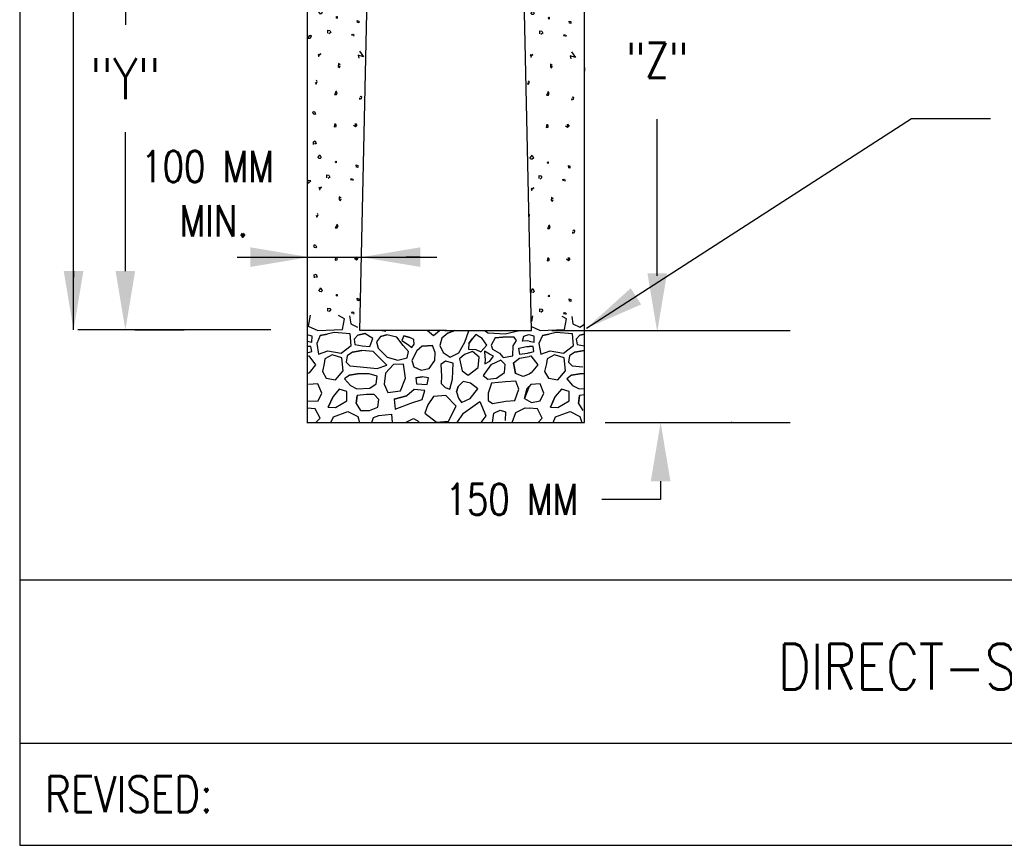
# Model space of a CAD drawing. Header units: inches. Extents: x -5.1 to 7.2, y -6.8 to 2.4.
# Tile 1 of 4: x 0.4 to 3.4, y -6.8 to -4.3. Entities that reach past the tile are written whole.
import ezdxf
from ezdxf.enums import TextEntityAlignment as Align

# ---------------------------------------------------------------- set-up
doc = ezdxf.new("R2010")
doc.units = ezdxf.units.IN
doc.header["$MEASUREMENT"] = 0
doc.layers.get('0').update_dxf_attribs({"color": 2, "linetype": 'CONTINUOUS'})
doc.layers.get('DEFPOINTS').update_dxf_attribs({"linetype": 'CONTINUOUS'})
doc.layers.add('E-DETL', color=2, linetype='CONTINUOUS')
doc.layers.add('E-DETL-TEXT', color=3, linetype='CONTINUOUS')
doc.styles.add('romans', font='ROMANS.SHX', dxfattribs={"width": 0.8})
doc.styles.get("Standard").update_dxf_attribs({"font": 'ROMANS.SHX', "width": 0.8, "height": 0.125})
doc.dimstyles.get("Standard").update_dxf_attribs({"dimtxt": 0.18, "dimasz": 0.18, "dimexe": 0.18, "dimexo": 0.0625, "dimgap": 0.09, "dimtad": 0, "dimtih": 1, "dimtoh": 1, "dimdec": 4, "dimzin": 0, "dimdsep": 46, "dimtxsty": 'Standard', "dimcen": 0.09, "dimadec": 0, "dimazin": 0, "dimtfac": 1, "dimtdec": 4, "dimtofl": 0, "dimtmove": 0, "dimatfit": 3, "dimfxl": 1, "dimtolj": 1, "dimtzin": 0, "dimarcsym": 0})

# ---------------------------------------------------------------- blocks, each defined once
blk = doc.blocks.new('*X8')
for p, q in [((2.502915, 4.15143), (2.500029, 4.153107)), ((2.500029, 4.153107), (2.502915, 4.149193)), ((2.500825, 4.149752), (2.50819, 4.154449)), ((2.502915, 4.149193), (2.50182, 4.145504)), ((2.50819, 4.154449), (2.502915, 4.15143)), ((2.562335, 4.125041), (2.561937, 4.116096)), ((2.561937, 4.116096), (2.566018, 4.113189)), ((2.567909, 4.120457), (2.562335, 4.125041)), ((2.566018, 4.113189), (2.567909, 4.118444)), ((2.666623, 4.114473), (2.665948, 4.103462)), ((2.491469, 4.068352), (2.493858, 4.062202)), ((2.493858, 4.062202), (2.49774, 4.069694)), ((2.49774, 4.069694), (2.495351, 4.074055)), ((2.555667, 4.039392), (2.550093, 4.029889)), ((2.558454, 4.035703), (2.554572, 4.04107)), ((2.550093, 4.029889), (2.556264, 4.030224)), ((2.556264, 4.030224), (2.558454, 4.035703)), ((2.62713, 4.019825), (2.626832, 4.015912)), ((2.626832, 4.015912), (2.633003, 4.017477)), ((2.630514, 4.024857), (2.628424, 4.022844)), ((2.633898, 4.022397), (2.630514, 4.024857)), ((2.633003, 4.017477), (2.633898, 4.022397)), ((2.486194, 3.978566), (2.483308, 3.974988)), ((2.489976, 3.975995), (2.488682, 3.978454)), ((2.483308, 3.974988), (2.485597, 3.971298)), ((2.485597, 3.971298), (2.490175, 3.970068)), ((2.493261, 3.972416), (2.489976, 3.975995)), ((2.490175, 3.970068), (2.493261, 3.972416)), ((2.550989, 3.941332), (2.549197, 3.931269)), ((2.549197, 3.931269), (2.555567, 3.932052)), ((2.555667, 3.93686), (2.552581, 3.939208)), ((2.555567, 3.932052), (2.555667, 3.93686)), ((2.614689, 3.931381), (2.608717, 3.935742)), ((2.615087, 3.932052), (2.614191, 3.940997)), ((2.614191, 3.940997), (2.619068, 3.935295)), ((2.619068, 3.935295), (2.614689, 3.931381)), ((2.485796, 3.885761), (2.49127, 3.888109)), ((2.49127, 3.888109), (2.494654, 3.879388)), ((2.486294, 3.877487), (2.485796, 3.885761)), ((2.494654, 3.879388), (2.48928, 3.879164)), ((2.499233, 3.83634), (2.505901, 3.846067)), ((2.506399, 3.834439), (2.501323, 3.834774)), ((2.505901, 3.846067), (2.509882, 3.83757)), ((2.509882, 3.83757), (2.506399, 3.834439)), ((2.553577, 3.822922), (2.554074, 3.8265)), ((2.554074, 3.8265), (2.555567, 3.8265)), ((2.555567, 3.8265), (2.555667, 3.820686)), ((2.555667, 3.820686), (2.55278, 3.822922)), ((2.617974, 3.808051), (2.616978, 3.814536)), ((2.616978, 3.814536), (2.621656, 3.812747)), ((2.621955, 3.806821), (2.618471, 3.808163)), ((2.621656, 3.812747), (2.621955, 3.806821)), ((2.5274, 3.775178), (2.527201, 3.78457)), ((2.527201, 3.78457), (2.532974, 3.783564)), ((2.536258, 3.77775), (2.530485, 3.773501)), ((2.532974, 3.783564), (2.536258, 3.77775)), ((2.600555, 3.771935), (2.603342, 3.772606)), ((2.602347, 3.767239), (2.600555, 3.771935)), ((2.603342, 3.772606), (2.607025, 3.770146)), ((2.607025, 3.770146), (2.605632, 3.766121)), ((2.505652, 3.743636), (2.502766, 3.745313)), ((2.502766, 3.745313), (2.505652, 3.7414)), ((2.503562, 3.741959), (2.510927, 3.746655)), ((2.505652, 3.7414), (2.504557, 3.73771)), ((2.510927, 3.746655), (2.505652, 3.743636)), ((2.565073, 3.717248), (2.564675, 3.708303)), ((2.564675, 3.708303), (2.568755, 3.705396)), ((2.570646, 3.712664), (2.565073, 3.717248)), ((2.568755, 3.705396), (2.570646, 3.710651)), ((2.494206, 3.660558), (2.496595, 3.654409)), ((2.496595, 3.654409), (2.500477, 3.6619)), ((2.500477, 3.6619), (2.498088, 3.666261)), ((2.558404, 3.631599), (2.55283, 3.622095)), ((2.55283, 3.622095), (2.559001, 3.62243)), ((2.561191, 3.627909), (2.557309, 3.633276)), ((2.559001, 3.62243), (2.561191, 3.627909)), ((2.633252, 3.617063), (2.631161, 3.615051)), ((2.636636, 3.614603), (2.633252, 3.617063)), ((2.629867, 3.612032), (2.629569, 3.608118)), ((2.629569, 3.608118), (2.63574, 3.609684)), ((2.63574, 3.609684), (2.636636, 3.614603)), ((2.488931, 3.570772), (2.486045, 3.567195)), ((2.486045, 3.567195), (2.488334, 3.563505)), ((2.488334, 3.563505), (2.492912, 3.562275)), ((2.492713, 3.568201), (2.491419, 3.570661)), ((2.495998, 3.564623), (2.492713, 3.568201)), ((2.492912, 3.562275), (2.495998, 3.564623)), ((2.553726, 3.533539), (2.551934, 3.523475)), ((2.558404, 3.529066), (2.555319, 3.531414)), ((2.558304, 3.524258), (2.558404, 3.529066)), ((2.617426, 3.523587), (2.611454, 3.527948)), ((2.617824, 3.524258), (2.616928, 3.533203)), ((2.616928, 3.533203), (2.621805, 3.527501)), ((2.621805, 3.527501), (2.617426, 3.523587)), ((2.551934, 3.523475), (2.558304, 3.524258)), ((2.488533, 3.477968), (2.494007, 3.480316)), ((2.489031, 3.469693), (2.488533, 3.477968)), ((2.497391, 3.471594), (2.492017, 3.471371)), ((2.494007, 3.480316), (2.497391, 3.471594)), ((2.50197, 3.428546), (2.508638, 3.438274)), ((2.508638, 3.438274), (2.512619, 3.429776)), ((2.509136, 3.426645), (2.50406, 3.426981)), ((2.512619, 3.429776), (2.509136, 3.426645)), ((2.558404, 3.412892), (2.555517, 3.415128)), ((2.556314, 3.415128), (2.556812, 3.418706)), ((2.556812, 3.418706), (2.558304, 3.418706)), ((2.558304, 3.418706), (2.558404, 3.412892)), ((2.620711, 3.400257), (2.619715, 3.406743)), ((2.619715, 3.406743), (2.624393, 3.404954)), ((2.624393, 3.404954), (2.624692, 3.399027)), ((2.530137, 3.367384), (2.529938, 3.376776)), ((2.529938, 3.376776), (2.535711, 3.37577)), ((2.535711, 3.37577), (2.538995, 3.369956)), ((2.624692, 3.399027), (2.621208, 3.400369)), ((2.538995, 3.369956), (2.533222, 3.365707)), ((2.603292, 3.364142), (2.60608, 3.364813)), ((2.605084, 3.359445), (2.603292, 3.364142)), ((2.60608, 3.364813), (2.609762, 3.362353)), ((2.609762, 3.362353), (2.608369, 3.358327)), ((2.502915, 3.301429), (2.500029, 3.303107)), ((2.500029, 3.303107), (2.502915, 3.299193)), ((2.500825, 3.299752), (2.50819, 3.304448)), ((2.502915, 3.299193), (2.50182, 3.295503)), ((2.50819, 3.304448), (2.502915, 3.301429)), ((2.638623, 3.295453), (2.622885, 3.300834)), ((2.622885, 3.300834), (2.624596, 3.290841)), ((2.62699, 3.313133), (2.638623, 3.295453)), ((2.562335, 3.275042), (2.561937, 3.266097)), ((2.561937, 3.266097), (2.566018, 3.263189)), ((2.567909, 3.270457), (2.562335, 3.275042)), ((2.566018, 3.263189), (2.567909, 3.268445)), ((2.666623, 3.264491), (2.665948, 3.253462)), ((2.49774, 3.219694), (2.495351, 3.224055)), ((2.491469, 3.218352), (2.493858, 3.212203)), ((2.493858, 3.212203), (2.49774, 3.219694)), ((2.555667, 3.189393), (2.550093, 3.179888)), ((2.550093, 3.179888), (2.556264, 3.180224)), ((2.558454, 3.185703), (2.554572, 3.19107)), ((2.556264, 3.180224), (2.558454, 3.185703)), ((2.62713, 3.169825), (2.626832, 3.165912)), ((2.626832, 3.165912), (2.633003, 3.167477)), ((2.630514, 3.174857), (2.628424, 3.172844)), ((2.633898, 3.172397), (2.630514, 3.174857)), ((2.633003, 3.167477), (2.633898, 3.172397)), ((2.550989, 3.091332), (2.549197, 3.081269)), ((2.549197, 3.081269), (2.555567, 3.082052)), ((2.555667, 3.08686), (2.552581, 3.089208)), ((2.555567, 3.082052), (2.555667, 3.08686)), ((2.614689, 3.081381), (2.608717, 3.085742)), ((2.615087, 3.082052), (2.614191, 3.090997)), ((2.614191, 3.090997), (2.619068, 3.085294)), ((2.619068, 3.085294), (2.614689, 3.081381)), ((2.499233, 2.98634), (2.505901, 2.996068)), ((2.506399, 2.984439), (2.501323, 2.984774)), ((2.505901, 2.996068), (2.509882, 2.98757)), ((2.509882, 2.98757), (2.506399, 2.984439)), ((2.555667, 2.970686), (2.55278, 2.972922)), ((2.553577, 2.972922), (2.554074, 2.9765)), ((2.554074, 2.9765), (2.555567, 2.9765)), ((2.555567, 2.9765), (2.555667, 2.970686)), ((2.617974, 2.958051), (2.616978, 2.964536)), ((2.616978, 2.964536), (2.621656, 2.962747)), ((2.621955, 2.956821), (2.618471, 2.958163)), ((2.621656, 2.962747), (2.621955, 2.956821)), ((2.5274, 2.925178), (2.527201, 2.93457)), ((2.527201, 2.93457), (2.532974, 2.933564)), ((2.536258, 2.92775), (2.530485, 2.923501)), ((2.532974, 2.933564), (2.536258, 2.92775)), ((2.600555, 2.921935), (2.603342, 2.922606)), ((2.603342, 2.922606), (2.607025, 2.920146)), ((2.505652, 2.893636), (2.502766, 2.895313)), ((2.502766, 2.895313), (2.505652, 2.8914)), ((2.503562, 2.891958), (2.510927, 2.896655)), ((2.510927, 2.896655), (2.505652, 2.893636)), ((2.602347, 2.917239), (2.600555, 2.921935)), ((2.607025, 2.920146), (2.605632, 2.916121)), ((2.505652, 2.8914), (2.504557, 2.88771)), ((2.565073, 2.867248), (2.564675, 2.858303)), ((2.570646, 2.862664), (2.565073, 2.867248)), ((2.564675, 2.858303), (2.568755, 2.855396)), ((2.568755, 2.855396), (2.570646, 2.860651)), ((2.496663, 2.804521), (2.498088, 2.816261)), ((2.558404, 2.781599), (2.55283, 2.772095)), ((2.55283, 2.772095), (2.559001, 2.77243)), ((2.561191, 2.777909), (2.557309, 2.783276)), ((2.559001, 2.77243), (2.561191, 2.777909)), ((2.629867, 2.762032), (2.629569, 2.758118)), ((2.629569, 2.758118), (2.63574, 2.759683)), ((2.633252, 2.767063), (2.631161, 2.765051)), ((2.636636, 2.764603), (2.633252, 2.767063)), ((2.63574, 2.759683), (2.636636, 2.764603)), ((2.553726, 2.683539), (2.551934, 2.673476)), ((2.617824, 2.674258), (2.616928, 2.683203)), ((2.616928, 2.683203), (2.621805, 2.677501)), ((2.551934, 2.673476), (2.558304, 2.674258)), ((2.558404, 2.679066), (2.555319, 2.681414)), ((2.558304, 2.674258), (2.558404, 2.679066)), ((2.617426, 2.673587), (2.611454, 2.677948)), ((2.621805, 2.677501), (2.617426, 2.673587)), ((2.50197, 2.578546), (2.508638, 2.588274)), ((2.509136, 2.576645), (2.50406, 2.576981)), ((2.508638, 2.588274), (2.512619, 2.579776)), ((2.512619, 2.579776), (2.509136, 2.576645)), ((2.558404, 2.562892), (2.555517, 2.565129)), ((2.556314, 2.565129), (2.556812, 2.568707)), ((2.556812, 2.568707), (2.558304, 2.568707)), ((2.558304, 2.568707), (2.558404, 2.562892)), ((2.620711, 2.550257), (2.619715, 2.556742)), ((2.619715, 2.556742), (2.624393, 2.554954)), ((2.624692, 2.549027), (2.621208, 2.550369)), ((2.624393, 2.554954), (2.624692, 2.549027)), ((2.530137, 2.517384), (2.529938, 2.526777)), ((2.529938, 2.526777), (2.535711, 2.52577)), ((2.538995, 2.519956), (2.533222, 2.515707)), ((2.535711, 2.52577), (2.538995, 2.519956)), ((2.603292, 2.514142), (2.60608, 2.514812)), ((2.605084, 2.509445), (2.603292, 2.514142)), ((2.60608, 2.514812), (2.609762, 2.512352)), ((2.609762, 2.512352), (2.608369, 2.508327))]:
    blk.add_line(p, q)
blk = doc.blocks.new('*X9')
for p, q in [((1.980395, 4.161441), (1.989615, 4.147422)), ((1.989615, 4.147422), (1.973877, 4.152803)), ((1.973877, 4.152803), (1.975588, 4.14281)), ((1.913328, 4.12701), (1.91293, 4.118065)), ((1.91293, 4.118065), (1.91701, 4.115158)), ((1.918902, 4.122426), (1.913328, 4.12701)), ((1.91701, 4.115158), (1.918902, 4.120413)), ((2.015656, 4.114841), (2.015465, 4.106216)), ((1.842461, 4.070321), (1.84485, 4.064171)), ((1.84485, 4.064171), (1.848732, 4.071663)), ((1.848732, 4.071663), (1.846343, 4.076024)), ((1.906659, 4.041361), (1.901085, 4.031857)), ((1.909446, 4.037672), (1.905564, 4.043038)), ((1.907256, 4.032193), (1.909446, 4.037672)), ((1.901085, 4.031857), (1.907256, 4.032193)), ((1.978123, 4.021794), (1.977824, 4.01788)), ((1.977824, 4.01788), (1.983995, 4.019446)), ((1.981507, 4.026825), (1.979417, 4.024813)), ((1.984891, 4.024366), (1.981507, 4.026825)), ((1.983995, 4.019446), (1.984891, 4.024366)), ((1.837186, 3.980535), (1.8343, 3.976957)), ((1.840968, 3.977963), (1.839674, 3.980423)), ((1.844253, 3.974385), (1.840968, 3.977963)), ((1.8343, 3.976957), (1.836589, 3.973267)), ((1.836589, 3.973267), (1.841167, 3.972037)), ((1.841167, 3.972037), (1.844253, 3.974385)), ((1.901981, 3.943301), (1.90019, 3.933238)), ((1.90019, 3.933238), (1.90656, 3.934021)), ((1.906659, 3.938828), (1.903574, 3.941177)), ((1.90656, 3.934021), (1.906659, 3.938828)), ((1.965681, 3.93335), (1.959709, 3.93771)), ((1.966079, 3.934021), (1.965184, 3.942966)), ((1.965184, 3.942966), (1.970061, 3.937263)), ((1.970061, 3.937263), (1.965681, 3.93335)), ((1.836788, 3.88773), (1.842262, 3.890078)), ((1.837286, 3.879456), (1.836788, 3.88773)), ((1.842262, 3.890078), (1.845646, 3.881356)), ((1.845646, 3.881356), (1.840272, 3.881133)), ((1.850225, 3.838308), (1.856893, 3.848036)), ((1.857391, 3.836408), (1.852315, 3.836743)), ((1.856893, 3.848036), (1.860875, 3.839538)), ((1.860875, 3.839538), (1.857391, 3.836408)), ((1.904569, 3.824891), (1.905067, 3.828469)), ((1.905067, 3.828469), (1.90656, 3.828469)), ((1.90656, 3.828469), (1.906659, 3.822654)), ((1.906659, 3.822654), (1.903773, 3.824891)), ((1.968966, 3.810019), (1.967971, 3.816505)), ((1.967971, 3.816505), (1.972649, 3.814716)), ((1.972947, 3.80879), (1.969464, 3.810132)), ((1.972649, 3.814716), (1.972947, 3.80879)), ((1.820962, 3.769431), (1.817312, 3.763963)), ((1.828726, 3.767866), (1.820962, 3.769431)), ((1.823053, 3.762052), (1.828726, 3.767866)), ((1.878392, 3.777147), (1.878193, 3.786539)), ((1.878193, 3.786539), (1.883966, 3.785532)), ((1.88725, 3.779718), (1.881478, 3.775469)), ((1.883966, 3.785532), (1.88725, 3.779718)), ((1.951548, 3.773904), (1.954335, 3.774575)), ((1.953339, 3.769208), (1.951548, 3.773904)), ((1.954335, 3.774575), (1.958017, 3.772115)), ((1.958017, 3.772115), (1.956624, 3.76809)), ((1.817312, 3.761633), (1.823053, 3.762052)), ((1.856645, 3.745605), (1.853758, 3.747282)), ((1.853758, 3.747282), (1.856645, 3.743368)), ((1.854554, 3.743927), (1.86192, 3.748623)), ((1.856645, 3.743368), (1.85555, 3.739678)), ((1.86192, 3.748623), (1.856645, 3.745605)), ((1.916065, 3.719216), (1.915667, 3.710271)), ((1.915667, 3.710271), (1.919748, 3.707364)), ((1.921639, 3.714632), (1.916065, 3.719216)), ((1.919748, 3.707364), (1.921639, 3.712619)), ((1.845198, 3.662527), (1.847587, 3.656378)), ((1.847587, 3.656378), (1.851469, 3.663869)), ((1.851469, 3.663869), (1.84908, 3.66823)), ((1.909396, 3.633568), (1.903822, 3.624063)), ((1.903822, 3.624063), (1.909993, 3.624399)), ((1.912183, 3.629878), (1.908301, 3.635245)), ((1.909993, 3.624399), (1.912183, 3.629878)), ((1.984244, 3.619032), (1.982154, 3.617019)), ((1.987628, 3.616572), (1.984244, 3.619032)), ((1.986732, 3.611652), (1.987628, 3.616572)), ((1.98086, 3.614), (1.980561, 3.610087)), ((1.980561, 3.610087), (1.986732, 3.611652)), ((1.839923, 3.572741), (1.837037, 3.569163)), ((1.837037, 3.569163), (1.839326, 3.565473)), ((1.839326, 3.565473), (1.843904, 3.564243)), ((1.843705, 3.570169), (1.842412, 3.572629)), ((1.84699, 3.566592), (1.843705, 3.570169)), ((1.843904, 3.564243), (1.84699, 3.566592)), ((1.904718, 3.535507), (1.902927, 3.525444)), ((1.902927, 3.525444), (1.909297, 3.526227)), ((1.909396, 3.531035), (1.906311, 3.533383)), ((1.909297, 3.526227), (1.909396, 3.531035)), ((1.968418, 3.525556), (1.962447, 3.529917)), ((1.968817, 3.526227), (1.967921, 3.535172)), ((1.967921, 3.535172), (1.972798, 3.529469)), ((1.972798, 3.529469), (1.968418, 3.525556)), ((1.839525, 3.479936), (1.844999, 3.482284)), ((1.840023, 3.471662), (1.839525, 3.479936)), ((1.848383, 3.473563), (1.843009, 3.473339)), ((1.844999, 3.482284), (1.848383, 3.473563)), ((1.852962, 3.430515), (1.85963, 3.440243)), ((1.85963, 3.440243), (1.863612, 3.431745)), ((1.860128, 3.428614), (1.855052, 3.428949)), ((1.863612, 3.431745), (1.860128, 3.428614)), ((1.909396, 3.414861), (1.90651, 3.417097)), ((1.907306, 3.417097), (1.907804, 3.420675)), ((1.907804, 3.420675), (1.909297, 3.420675)), ((1.909297, 3.420675), (1.909396, 3.414861)), ((1.971703, 3.402226), (1.970708, 3.408711)), ((1.970708, 3.408711), (1.975386, 3.406922)), ((1.975386, 3.406922), (1.975684, 3.400996)), ((1.881129, 3.369353), (1.88093, 3.378745)), ((1.88093, 3.378745), (1.886703, 3.377739)), ((1.886703, 3.377739), (1.889988, 3.371925)), ((1.975684, 3.400996), (1.972201, 3.402338)), ((1.817312, 3.35364), (1.82579, 3.354258)), ((1.8237, 3.361638), (1.819818, 3.355824)), ((1.828278, 3.362644), (1.8237, 3.361638)), ((1.82579, 3.354258), (1.827183, 3.354482)), ((1.827183, 3.354482), (1.831463, 3.360072)), ((1.831363, 3.361861), (1.828278, 3.362644)), ((1.831463, 3.360072), (1.831363, 3.361861)), ((1.889988, 3.371925), (1.884215, 3.367676)), ((1.954285, 3.36611), (1.957072, 3.366781)), ((1.956077, 3.361414), (1.954285, 3.36611)), ((1.957072, 3.366781), (1.960755, 3.364321)), ((1.960755, 3.364321), (1.959361, 3.360296)), ((1.977983, 3.315102), (1.989615, 3.297422)), ((1.853907, 3.303398), (1.851021, 3.305075)), ((1.851021, 3.305075), (1.853907, 3.301162)), ((1.851817, 3.301721), (1.859183, 3.306417)), ((1.853907, 3.301162), (1.852813, 3.297472)), ((1.859183, 3.306417), (1.853907, 3.303398)), ((1.989615, 3.297422), (1.973877, 3.302803)), ((1.973877, 3.302803), (1.975588, 3.29281)), ((1.913328, 3.27701), (1.91293, 3.268065)), ((1.91293, 3.268065), (1.91701, 3.265158)), ((1.918902, 3.272426), (1.913328, 3.27701)), ((1.91701, 3.265158), (1.918902, 3.270413)), ((1.848732, 3.221663), (1.846343, 3.226023)), ((1.842461, 3.220321), (1.84485, 3.214171)), ((1.84485, 3.214171), (1.848732, 3.221663)), ((1.906659, 3.191361), (1.901085, 3.181857)), ((1.901085, 3.181857), (1.907256, 3.182193)), ((1.909446, 3.187671), (1.905564, 3.193038)), ((1.907256, 3.182193), (1.909446, 3.187671)), ((1.978123, 3.171794), (1.977824, 3.16788)), ((1.977824, 3.16788), (1.983995, 3.169446)), ((1.981507, 3.176826), (1.979417, 3.174813)), ((1.984891, 3.174366), (1.981507, 3.176826)), ((1.983995, 3.169446), (1.984891, 3.174366)), ((1.837186, 3.130535), (1.8343, 3.126957)), ((1.8343, 3.126957), (1.836589, 3.123267)), ((1.836589, 3.123267), (1.841167, 3.122037)), ((1.840968, 3.127963), (1.839674, 3.130423)), ((1.844253, 3.124385), (1.840968, 3.127963)), ((1.841167, 3.122037), (1.844253, 3.124385)), ((1.901981, 3.093301), (1.90019, 3.083238)), ((1.90019, 3.083238), (1.90656, 3.08402)), ((1.906659, 3.088828), (1.903574, 3.091176)), ((1.90656, 3.08402), (1.906659, 3.088828)), ((1.965681, 3.08335), (1.959709, 3.08771)), ((1.966079, 3.08402), (1.965184, 3.092965)), ((1.965184, 3.092965), (1.970061, 3.087263)), ((1.970061, 3.087263), (1.965681, 3.08335)), ((1.836788, 3.03773), (1.842262, 3.040078)), ((1.837286, 3.029456), (1.836788, 3.03773)), ((1.845646, 3.031357), (1.840272, 3.031133)), ((1.842262, 3.040078), (1.845646, 3.031357)), ((1.850225, 2.988308), (1.856893, 2.998036)), ((1.857391, 2.986408), (1.852315, 2.986743)), ((1.856893, 2.998036), (1.860875, 2.989538)), ((1.860875, 2.989538), (1.857391, 2.986408)), ((1.906659, 2.972654), (1.903773, 2.974891)), ((1.904569, 2.974891), (1.905067, 2.978469)), ((1.905067, 2.978469), (1.90656, 2.978469)), ((1.90656, 2.978469), (1.906659, 2.972654)), ((1.968966, 2.96002), (1.967971, 2.966505)), ((1.967971, 2.966505), (1.972649, 2.964716)), ((1.972947, 2.95879), (1.969464, 2.960131)), ((1.972649, 2.964716), (1.972947, 2.95879)), ((1.878392, 2.927146), (1.878193, 2.936539)), ((1.878193, 2.936539), (1.883966, 2.935533)), ((1.88725, 2.929718), (1.881478, 2.925469)), ((1.883966, 2.935533), (1.88725, 2.929718)), ((1.951548, 2.923904), (1.954335, 2.924575)), ((1.953339, 2.919208), (1.951548, 2.923904)), ((1.954335, 2.924575), (1.958017, 2.922115)), ((1.820962, 2.919431), (1.817312, 2.913963)), ((1.817312, 2.911633), (1.823053, 2.912052)), ((1.828726, 2.917866), (1.820962, 2.919431)), ((1.823053, 2.912052), (1.828726, 2.917866)), ((1.856645, 2.895604), (1.853758, 2.897282)), ((1.853758, 2.897282), (1.856645, 2.893368)), ((1.854554, 2.893927), (1.86192, 2.898623)), ((1.856645, 2.893368), (1.85555, 2.889678)), ((1.86192, 2.898623), (1.856645, 2.895604)), ((1.958017, 2.922115), (1.956624, 2.91809)), ((1.916065, 2.869216), (1.915667, 2.860271)), ((1.921639, 2.864632), (1.916065, 2.869216)), ((1.919748, 2.857364), (1.921639, 2.862619)), ((1.915667, 2.860271), (1.919748, 2.857364)), ((1.845198, 2.812527), (1.847587, 2.806377)), ((1.847587, 2.806377), (1.851469, 2.813869)), ((1.851469, 2.813869), (1.84908, 2.81823)), ((1.909396, 2.783567), (1.903822, 2.774064)), ((1.903822, 2.774064), (1.909993, 2.774399)), ((1.912183, 2.779878), (1.908301, 2.785245)), ((1.909993, 2.774399), (1.912183, 2.779878)), ((1.839923, 2.722741), (1.837037, 2.719163)), ((1.837037, 2.719163), (1.839326, 2.715473)), ((1.839326, 2.715473), (1.843904, 2.714243)), ((1.843705, 2.720169), (1.842412, 2.722629)), ((1.84699, 2.716591), (1.843705, 2.720169)), ((1.843904, 2.714243), (1.84699, 2.716591)), ((1.904718, 2.685507), (1.902927, 2.675444)), ((1.909396, 2.681035), (1.906311, 2.683383)), ((1.968817, 2.676227), (1.967921, 2.685172)), ((1.967921, 2.685172), (1.972798, 2.679469)), ((1.902927, 2.675444), (1.909297, 2.676227)), ((1.909297, 2.676227), (1.909396, 2.681035)), ((1.968418, 2.675556), (1.962447, 2.679917)), ((1.972798, 2.679469), (1.968418, 2.675556)), ((1.839525, 2.629936), (1.844999, 2.632284)), ((1.840023, 2.621662), (1.839525, 2.629936)), ((1.848383, 2.623563), (1.843009, 2.623339)), ((1.844999, 2.632284), (1.848383, 2.623563)), ((1.852962, 2.580515), (1.85963, 2.590242)), ((1.860128, 2.578614), (1.855052, 2.578949)), ((1.85963, 2.590242), (1.863612, 2.581745)), ((1.863612, 2.581745), (1.860128, 2.578614)), ((1.909396, 2.564861), (1.90651, 2.567097)), ((1.907306, 2.567097), (1.907804, 2.570675)), ((1.907804, 2.570675), (1.909297, 2.570675)), ((1.909297, 2.570675), (1.909396, 2.564861)), ((1.971703, 2.552226), (1.970708, 2.558711)), ((1.970708, 2.558711), (1.975386, 2.556922)), ((1.975684, 2.550996), (1.972201, 2.552338)), ((1.975386, 2.556922), (1.975684, 2.550996)), ((1.881129, 2.519353), (1.88093, 2.528745)), ((1.88093, 2.528745), (1.886703, 2.527739)), ((1.889988, 2.521924), (1.884215, 2.517676)), ((1.886703, 2.527739), (1.889988, 2.521924)), ((1.954285, 2.51611), (1.957072, 2.516781)), ((1.956077, 2.511414), (1.954285, 2.51611)), ((1.957072, 2.516781), (1.960755, 2.514321)), ((1.960755, 2.514321), (1.959361, 2.510296))]:
    blk.add_line(p, q)
blk = doc.blocks.new('*X10')
for p, q in [((1.8273, 2.50742), (1.821208, 2.473533)), ((1.93172, 2.495689), (1.913113, 2.505919)), ((1.947208, 2.504756), (1.950864, 2.480049)), ((2.50695, 2.505471), (2.503701, 2.487394)), ((2.611721, 2.495689), (2.597862, 2.503307)), ((2.627652, 2.502599), (2.630864, 2.480049)), ((1.821208, 2.473533), (1.850214, 2.460499)), ((1.925339, 2.463106), (1.93172, 2.495689)), ((1.950864, 2.480049), (1.971748, 2.470274)), ((2.504037, 2.472262), (2.530215, 2.460499)), ((2.605339, 2.463106), (2.611721, 2.495689)), ((2.630864, 2.480049), (2.651749, 2.470274)), ((2.651749, 2.470274), (2.666623, 2.479136)), ((1.832836, 2.443192), (1.817312, 2.447084)), ((1.831919, 2.424299), (1.832836, 2.443192)), ((1.85733, 2.445052), (1.846976, 2.420673)), ((1.850214, 2.460499), (1.925339, 2.463106)), ((1.878464, 2.449035), (1.85733, 2.445052)), ((1.85733, 2.445052), (1.878464, 2.449035)), ((1.899881, 2.453656), (1.878464, 2.449035)), ((1.949524, 2.449832), (1.899881, 2.453656)), ((1.952219, 2.41414), (1.949524, 2.449832)), ((1.972266, 2.44594), (1.961258, 2.433746)), ((1.993822, 2.450577), (1.972266, 2.44594)), ((1.972266, 2.44594), (1.993822, 2.450577)), ((2.01859, 2.435807), (1.993822, 2.450577)), ((2.04257, 2.441705), (2.030372, 2.424975)), ((2.061151, 2.446486), (2.04257, 2.441705)), ((2.04257, 2.441705), (2.061151, 2.446486)), ((2.047538, 2.46041), (2.058475, 2.458218)), ((2.092213, 2.439315), (2.061151, 2.446486)), ((2.113989, 2.443363), (2.107262, 2.429452)), ((2.131571, 2.43907), (2.113989, 2.443363)), ((2.113989, 2.443363), (2.131571, 2.43907)), ((2.185943, 2.46041), (2.204346, 2.445098)), ((2.204346, 2.445098), (2.222173, 2.46041)), ((2.248123, 2.451903), (2.230109, 2.436925)), ((2.269789, 2.460411), (2.248123, 2.451903)), ((2.248123, 2.451903), (2.269785, 2.460411)), ((2.299752, 2.424497), (2.312659, 2.459392)), ((2.334268, 2.447485), (2.32219, 2.434261)), ((2.35292, 2.43615), (2.334268, 2.447485)), ((2.360515, 2.460411), (2.371553, 2.453005)), ((2.371553, 2.453005), (2.423764, 2.450073)), ((2.423764, 2.450073), (2.467833, 2.46041)), ((2.476908, 2.427906), (2.481036, 2.442677)), ((2.481036, 2.442677), (2.495713, 2.447485)), ((2.495713, 2.447485), (2.496623, 2.447257)), ((2.512836, 2.443192), (2.496624, 2.447257)), ((2.511919, 2.424299), (2.512836, 2.443192)), ((2.53733, 2.445052), (2.526976, 2.420673)), ((2.530215, 2.460499), (2.605339, 2.463106)), ((2.558464, 2.449035), (2.53733, 2.445052)), ((2.53733, 2.445052), (2.558464, 2.449035)), ((2.579881, 2.453656), (2.558464, 2.449035)), ((2.629525, 2.449832), (2.579881, 2.453656)), ((2.63222, 2.41414), (2.629525, 2.449832)), ((2.652266, 2.44594), (2.641258, 2.433746)), ((2.666622, 2.449031), (2.652266, 2.44594)), ((2.652266, 2.44594), (2.666622, 2.449025)), ((1.817312, 2.427187), (1.831919, 2.424299)), ((1.829167, 2.411075), (1.817312, 2.411383)), ((1.831766, 2.395789), (1.829167, 2.411075)), ((1.846976, 2.420673), (1.852507, 2.387689)), ((1.922008, 2.390398), (1.952219, 2.41414)), ((1.961258, 2.433746), (1.963704, 2.417429)), ((1.963704, 2.417429), (1.986178, 2.413136)), ((1.986178, 2.413136), (2.009569, 2.411247)), ((2.009569, 2.411247), (2.01859, 2.435807)), ((2.030372, 2.424975), (2.034485, 2.405695)), ((2.111219, 2.414299), (2.092213, 2.439315)), ((2.107262, 2.429452), (2.124691, 2.418803)), ((2.12824, 2.396294), (2.111219, 2.414299)), ((2.124691, 2.418803), (2.137533, 2.407811)), ((2.143649, 2.433059), (2.131571, 2.43907)), ((2.137533, 2.407811), (2.145636, 2.41846)), ((2.145636, 2.41846), (2.143649, 2.433059)), ((2.169572, 2.412392), (2.153398, 2.397553)), ((2.169572, 2.412392), (2.200842, 2.413906)), ((2.200842, 2.413906), (2.169572, 2.412392)), ((2.209468, 2.392708), (2.200842, 2.413906)), ((2.230109, 2.436925), (2.223727, 2.414458)), ((2.223727, 2.414458), (2.233371, 2.392469)), ((2.282164, 2.391991), (2.299752, 2.424497)), ((2.311947, 2.420693), (2.311794, 2.403174)), ((2.32219, 2.434261), (2.311947, 2.420693)), ((2.311947, 2.420693), (2.32219, 2.434261)), ((2.34925, 2.395274), (2.367902, 2.414853)), ((2.367902, 2.414853), (2.35292, 2.43615)), ((2.393365, 2.437244), (2.380457, 2.414777)), ((2.380457, 2.414777), (2.384429, 2.403464)), ((2.4162, 2.439315), (2.393365, 2.437244)), ((2.393365, 2.437244), (2.4162, 2.439315)), ((2.451376, 2.439475), (2.4162, 2.439315)), ((2.446979, 2.382431), (2.447972, 2.412865)), ((2.447972, 2.412865), (2.458184, 2.429596)), ((2.458184, 2.429596), (2.451376, 2.439475)), ((2.465442, 2.405922), (2.489292, 2.41159)), ((2.492808, 2.428078), (2.476908, 2.427906)), ((2.489292, 2.41159), (2.496623, 2.4114)), ((2.496622, 2.427324), (2.492808, 2.428078)), ((2.496624, 2.427324), (2.511919, 2.424299)), ((2.509167, 2.411075), (2.496624, 2.4114)), ((2.511766, 2.395789), (2.509167, 2.411075)), ((2.526976, 2.420673), (2.532508, 2.387689)), ((2.602008, 2.390398), (2.63222, 2.41414)), ((2.641258, 2.433746), (2.643705, 2.417429)), ((2.643705, 2.417429), (2.666179, 2.413136)), ((1.817312, 2.39176), (1.831766, 2.395789)), ((1.817571, 2.381313), (1.822402, 2.382647)), ((1.822402, 2.382647), (1.843255, 2.355446)), ((1.852507, 2.387689), (1.8813, 2.397568)), ((1.894303, 2.385843), (1.872259, 2.373787)), ((1.8813, 2.397568), (1.922008, 2.390398)), ((1.923889, 2.376394), (1.894303, 2.385843)), ((1.940436, 2.382411), (1.936932, 2.363636)), ((1.956341, 2.394222), (1.940436, 2.382411)), ((1.985185, 2.398764), (1.956341, 2.394222)), ((1.956341, 2.394222), (1.985185, 2.398764)), ((2.01969, 2.395736), (1.985185, 2.398764)), ((2.039369, 2.376052), (2.01969, 2.395736)), ((2.034485, 2.405695), (2.062995, 2.378926)), ((2.123559, 2.376376), (2.12824, 2.396294)), ((2.153398, 2.397553), (2.138032, 2.368178)), ((2.20866, 2.367875), (2.209468, 2.392708)), ((2.233371, 2.392469), (2.254789, 2.378288)), ((2.254789, 2.378288), (2.282164, 2.391991)), ((2.299329, 2.386494), (2.284246, 2.373787)), ((2.323694, 2.395944), (2.299329, 2.386494)), ((2.311794, 2.403174), (2.333962, 2.4018)), ((2.344288, 2.379), (2.323694, 2.395944)), ((2.333962, 2.4018), (2.34925, 2.395274)), ((2.375546, 2.387373), (2.360411, 2.397335)), ((2.360411, 2.397335), (2.361481, 2.379645)), ((2.388389, 2.381706), (2.375546, 2.387373)), ((2.376311, 2.366763), (2.388389, 2.381706)), ((2.384429, 2.403464), (2.406697, 2.390717)), ((2.406697, 2.390717), (2.417619, 2.37797)), ((2.417619, 2.37797), (2.446979, 2.382431)), ((2.4685, 2.386343), (2.465442, 2.405922)), ((2.467562, 2.375416), (2.496623, 2.38099)), ((2.490821, 2.38995), (2.4685, 2.386343)), ((2.496622, 2.391567), (2.490821, 2.38995)), ((2.496624, 2.391568), (2.511766, 2.395789)), ((2.497572, 2.381313), (2.502403, 2.382647)), ((2.502403, 2.382647), (2.523255, 2.355446)), ((2.532508, 2.387689), (2.561301, 2.397568)), ((2.574303, 2.385843), (2.552259, 2.373787)), ((2.561301, 2.397568), (2.602008, 2.390398)), ((2.603889, 2.376394), (2.574303, 2.385843)), ((2.620436, 2.382411), (2.616932, 2.363636)), ((2.636341, 2.394222), (2.620436, 2.382411)), ((2.636341, 2.394222), (2.665185, 2.398764)), ((2.666623, 2.398638), (2.636341, 2.394222)), ((1.843255, 2.355446), (1.823529, 2.330121)), ((1.869938, 2.35945), (1.864427, 2.334361)), ((1.872259, 2.373787), (1.869938, 2.35945)), ((1.92824, 2.336967), (1.923889, 2.376394)), ((1.936932, 2.363636), (1.948254, 2.351825)), ((1.948254, 2.351825), (1.981142, 2.349099)), ((2.031551, 2.344254), (2.061743, 2.354248)), ((2.061743, 2.354248), (2.039369, 2.376052)), ((2.08168, 2.356518), (2.057605, 2.329148)), ((2.062995, 2.378926), (2.095334, 2.369843)), ((2.112426, 2.357169), (2.08168, 2.356518)), ((2.095334, 2.369843), (2.123559, 2.376376)), ((2.119097, 2.314485), (2.112426, 2.357169)), ((2.138032, 2.368178), (2.143963, 2.349402)), ((2.191138, 2.343648), (2.20866, 2.367875)), ((2.240737, 2.366293), (2.226815, 2.356192)), ((2.226815, 2.356192), (2.229135, 2.320024)), ((2.264812, 2.360102), (2.240737, 2.366293)), ((2.262201, 2.310901), (2.264812, 2.360102)), ((2.284246, 2.373787), (2.292367, 2.336967)), ((2.340517, 2.347069), (2.344288, 2.379)), ((2.379385, 2.355214), (2.35647, 2.322305)), ((2.362246, 2.372259), (2.361328, 2.358348)), ((2.361328, 2.358348), (2.376311, 2.366763)), ((2.361481, 2.379645), (2.362246, 2.372259)), ((2.410131, 2.369551), (2.379385, 2.355214)), ((2.423473, 2.356518), (2.410131, 2.369551)), ((2.422023, 2.331754), (2.423473, 2.356518)), ((2.449579, 2.361079), (2.467562, 2.375416)), ((2.4548, 2.32817), (2.449579, 2.361079)), ((2.449579, 2.361079), (2.4548, 2.32817)), ((2.4548, 2.32817), (2.449579, 2.361079)), ((2.523255, 2.355446), (2.50353, 2.330121)), ((2.549939, 2.35945), (2.544428, 2.334361)), ((2.552259, 2.373787), (2.549939, 2.35945)), ((2.60824, 2.336967), (2.603889, 2.376394)), ((2.616932, 2.363636), (2.628254, 2.351825)), ((2.628254, 2.351825), (2.661142, 2.349099)), ((1.823529, 2.330121), (1.817732, 2.327475)), ((1.864427, 2.334361), (1.876029, 2.314159)), ((1.904455, 2.308945), (1.92824, 2.336967)), ((1.946906, 2.323359), (1.932349, 2.312456)), ((1.971707, 2.327295), (1.946906, 2.323359)), ((1.946906, 2.323359), (1.971707, 2.327295)), ((2.00702, 2.327295), (1.971707, 2.327295)), ((1.981142, 2.349099), (2.031551, 2.344254)), ((2.031551, 2.320027), (2.00702, 2.327295)), ((2.028586, 2.297012), (2.031551, 2.320027)), ((2.057605, 2.329148), (2.053545, 2.295586)), ((2.143963, 2.349402), (2.166876, 2.3385)), ((2.166876, 2.3385), (2.191138, 2.343648)), ((2.229135, 2.320024), (2.227685, 2.297541)), ((2.292367, 2.336967), (2.310351, 2.323282)), ((2.310351, 2.323282), (2.340517, 2.347069)), ((2.35647, 2.322305), (2.370103, 2.310901)), ((2.397368, 2.314485), (2.422023, 2.331754)), ((2.478294, 2.319372), (2.4548, 2.32817)), ((2.496623, 2.327034), (2.478294, 2.319372)), ((2.50353, 2.330121), (2.497733, 2.327475)), ((2.544428, 2.334361), (2.55603, 2.314159)), ((2.584455, 2.308945), (2.60824, 2.336967)), ((2.626906, 2.323359), (2.61235, 2.312456)), ((2.651707, 2.327295), (2.626906, 2.323359)), ((2.626906, 2.323359), (2.651707, 2.327295)), ((2.666622, 2.327295), (2.651707, 2.327295)), ((1.850795, 2.29689), (1.822079, 2.294935)), ((1.850795, 2.29689), (1.822079, 2.294935)), ((1.862397, 2.268868), (1.850795, 2.29689)), ((1.862397, 2.268868), (1.850795, 2.29689)), ((1.876029, 2.314159), (1.904455, 2.308945)), ((1.932349, 2.312456), (1.949871, 2.292166)), ((1.949871, 2.292166), (1.970089, 2.28187)), ((2.009446, 2.283687), (2.028586, 2.297012)), ((2.053545, 2.295586), (2.064567, 2.270823)), ((2.103434, 2.275385), (2.119097, 2.314485)), ((2.170098, 2.318674), (2.150223, 2.315411)), ((2.150223, 2.315411), (2.170098, 2.318674)), ((2.150223, 2.315411), (2.151904, 2.296862)), ((2.151904, 2.296862), (2.18508, 2.294972)), ((2.189361, 2.315582), (2.170098, 2.318674)), ((2.18508, 2.294972), (2.189361, 2.315582)), ((2.227685, 2.297541), (2.239577, 2.285486)), ((2.239577, 2.285486), (2.227685, 2.297541)), ((2.25379, 2.280272), (2.262201, 2.310901)), ((2.294688, 2.303732), (2.279605, 2.28907)), ((2.317892, 2.298845), (2.294688, 2.303732)), ((2.340227, 2.281575), (2.317892, 2.298845)), ((2.370103, 2.310901), (2.397368, 2.314485)), ((2.381415, 2.29917), (2.371263, 2.268216)), ((2.424634, 2.303081), (2.381415, 2.29917)), ((2.45654, 2.305362), (2.424634, 2.303081)), ((2.465822, 2.280272), (2.45654, 2.305362)), ((2.502079, 2.294935), (2.496624, 2.288514)), ((2.502079, 2.294935), (2.496624, 2.288514)), ((2.530795, 2.29689), (2.502079, 2.294935)), ((2.530795, 2.29689), (2.502079, 2.294935)), ((2.542397, 2.268868), (2.530795, 2.29689)), ((2.542397, 2.268868), (2.530795, 2.29689)), ((2.55603, 2.314159), (2.584455, 2.308945)), ((2.61235, 2.312456), (2.629871, 2.292166)), ((2.629871, 2.292166), (2.650089, 2.28187)), ((1.851084, 2.244756), (1.862397, 2.268868)), ((1.851084, 2.244756), (1.862397, 2.268868)), ((1.915477, 2.280598), (1.896913, 2.258115)), ((1.939552, 2.273756), (1.915477, 2.280598)), ((1.938972, 2.245408), (1.939552, 2.273756)), ((1.971168, 2.261374), (1.967687, 2.236936)), ((1.967687, 2.236936), (1.971168, 2.261374)), ((1.970089, 2.28187), (2.009446, 2.283687)), ((1.999014, 2.264632), (1.971168, 2.261374)), ((2.023088, 2.264306), (1.999014, 2.264632)), ((2.037301, 2.248666), (2.023088, 2.264306)), ((2.064567, 2.270823), (2.103434, 2.275385)), ((2.122288, 2.260396), (2.08371, 2.249969)), ((2.08371, 2.249969), (2.122288, 2.260396)), ((2.145203, 2.279295), (2.122288, 2.260396)), ((2.177979, 2.277014), (2.145203, 2.279295)), ((2.169278, 2.248992), (2.177979, 2.277014)), ((2.241607, 2.261374), (2.20419, 2.258441)), ((2.239577, 2.285486), (2.25379, 2.280272)), ((2.273804, 2.22879), (2.241607, 2.261374)), ((2.279605, 2.28907), (2.274674, 2.272126)), ((2.274674, 2.272126), (2.279605, 2.28907)), ((2.274674, 2.272126), (2.280475, 2.252902)), ((2.316732, 2.251599), (2.340227, 2.281575)), ((2.371263, 2.268216), (2.371553, 2.246385)), ((2.453059, 2.246059), (2.465822, 2.280272)), ((2.496623, 2.288514), (2.482645, 2.251599)), ((2.482645, 2.251599), (2.489896, 2.280598)), ((2.489896, 2.280598), (2.496623, 2.288514)), ((2.531085, 2.244756), (2.542397, 2.268868)), ((2.531085, 2.244756), (2.542397, 2.268868)), ((2.595478, 2.280598), (2.576914, 2.258115)), ((2.619552, 2.273756), (2.595478, 2.280598)), ((2.618972, 2.245408), (2.619552, 2.273756)), ((2.651169, 2.261374), (2.647688, 2.236936)), ((2.647688, 2.236936), (2.651169, 2.261374)), ((2.650089, 2.28187), (2.666623, 2.282633)), ((2.666622, 2.263181), (2.651169, 2.261374)), ((1.817312, 2.243806), (1.851084, 2.244756)), ((1.817312, 2.243806), (1.851084, 2.244756)), ((1.896913, 2.258115), (1.88212, 2.225858)), ((1.88212, 2.225858), (1.896913, 2.258115)), ((1.904745, 2.22488), (1.938972, 2.245408)), ((1.967687, 2.236936), (1.98132, 2.215431)), ((2.034111, 2.225206), (2.037301, 2.248666)), ((2.08371, 2.249969), (2.087481, 2.219341)), ((2.087481, 2.219341), (2.13447, 2.238239)), ((2.13447, 2.238239), (2.169278, 2.248992)), ((2.187077, 2.2327), (2.177795, 2.206959)), ((2.20419, 2.258441), (2.187077, 2.2327)), ((2.280475, 2.252902), (2.290047, 2.240194)), ((2.290047, 2.240194), (2.316732, 2.251599)), ((2.295848, 2.207611), (2.346028, 2.242475)), ((2.346028, 2.242475), (2.364302, 2.198813)), ((2.371553, 2.246385), (2.385186, 2.236936)), ((2.385186, 2.236936), (2.426084, 2.243453)), ((2.426084, 2.243453), (2.453059, 2.246059)), ((2.482645, 2.251599), (2.496623, 2.244172)), ((2.496624, 2.244171), (2.50411, 2.240194)), ((2.496624, 2.244171), (2.50411, 2.240194)), ((2.50411, 2.240194), (2.531085, 2.244756)), ((2.50411, 2.240194), (2.531085, 2.244756)), ((2.576914, 2.258115), (2.562121, 2.225858)), ((2.562121, 2.225858), (2.576914, 2.258115)), ((2.584745, 2.22488), (2.618972, 2.245408)), ((2.647688, 2.236936), (2.66132, 2.215431)), ((1.842093, 2.22097), (1.817312, 2.222912)), ((1.857176, 2.192297), (1.842093, 2.22097)), ((1.88212, 2.225858), (1.904745, 2.22488)), ((1.898074, 2.195881), (1.942453, 2.212173)), ((1.942453, 2.212173), (1.972329, 2.196858)), ((1.98132, 2.215431), (2.008296, 2.215757)), ((2.008296, 2.215757), (2.034111, 2.225206)), ((2.020188, 2.1936), (2.037011, 2.200117)), ((2.037011, 2.200117), (2.075299, 2.203701)), ((2.075299, 2.203701), (2.078001, 2.179176)), ((2.177795, 2.206959), (2.213472, 2.179915)), ((2.250019, 2.183173), (2.273804, 2.22879)), ((2.276865, 2.179176), (2.295848, 2.207611)), ((2.385129, 2.179176), (2.388666, 2.207285)), ((2.388666, 2.207285), (2.40839, 2.216083)), ((2.40839, 2.216083), (2.424634, 2.211195)), ((2.424634, 2.211195), (2.423183, 2.184477)), ((2.445044, 2.179176), (2.45596, 2.209566)), ((2.45596, 2.209566), (2.484675, 2.223903)), ((2.484675, 2.223903), (2.496623, 2.222966)), ((2.522093, 2.22097), (2.496624, 2.222966)), ((2.537176, 2.192297), (2.522093, 2.22097)), ((2.562121, 2.225858), (2.584745, 2.22488)), ((2.578074, 2.195881), (2.622453, 2.212173)), ((2.622453, 2.212173), (2.652329, 2.196858)), ((1.844555, 2.179176), (1.857176, 2.192297)), ((1.890202, 2.179176), (1.898074, 2.195881)), ((1.972329, 2.196858), (1.977922, 2.179176)), ((2.015552, 2.179176), (2.020188, 2.1936)), ((2.119036, 2.179176), (2.142592, 2.190993)), ((2.142592, 2.190993), (2.159706, 2.182196)), ((2.213472, 2.179915), (2.250019, 2.183173)), ((2.364302, 2.198813), (2.349385, 2.179176)), ((2.524553, 2.179176), (2.537176, 2.192297)), ((2.570201, 2.179176), (2.578074, 2.195881)), ((2.652329, 2.196858), (2.657923, 2.179176))]:
    blk.add_line(p, q)
blk = doc.blocks.new('*D11')
at = {"layer": 'DEFPOINTS', "color": 0, "transparency": 16777216}
for p in [(0.6515, -3.3073), (0.653, -5.2329), (0.6864, -5.2329)]:
    blk.add_point(p, dxfattribs=at)
at = {"layer": 'E-DETL-TEXT', "color": 0, "lineweight": -2, "transparency": 16777216}
for p, q in [((0.714, -3.3073), (0.8664, -3.3073)), ((0.6864, -3.4873), (0.6864, -4.2996)), ((0.6864, -5.0529), (0.6864, -4.6284)), ((0.7155, -5.2329), (0.8664, -5.2329))]:
    blk.add_line(p, q, dxfattribs=at)
at = {"layer": 'E-DETL-TEXT', "color": 0, "transparency": 16777216}
for points in [[(0.6564, -3.4873), (0.7164, -3.4873), (0.6864, -3.3073)], [(0.6564, -5.0529), (0.7164, -5.0529), (0.6864, -5.2329)]]:
    blk.add_solid(points, dxfattribs=at)
at = {"layer": 'E-DETL-TEXT', "color": 0, "transparency": 16777216, "insert": (0.6864, -4.464), "char_height": 0.125, "attachment_point": 5}
blk.add_mtext('\\A1;"Y"', dxfattribs=at)

msp = doc.modelspace()

# ---------------------------------------------------------------- linework, layer by layer
at = {"layer": 'DEFPOINTS'}
for p in [(1.92929, -5.23437), (2.03162, -5.24761), (2.09162, -5.5156)]:
    msp.add_point(p, dxfattribs=at)
at = {"layer": 'E-DETL'}
for p, q in [((0.36302, 2.37797), (0.36302, -6.80954)), ((1.40394, -5.23437), (1.56037, 1.81565)), ((1.92929, -5.23437), (1.77287, 1.81565)), ((1.24231, -3.55239), (1.24231, -5.51678)), ((2.09162, -5.5156), (2.09162, -3.54998)), ((1.66921, -5.23437), (1.40394, -5.23437)), ((1.66403, -5.23437), (1.92929, -5.23437)), ((1.24162, -5.5156), (2.09162, -5.5156)), ((0.36302, -5.99704), (7.17255, -5.99704)), ((0.36302, -6.49704), (7.17255, -6.49704)), ((0.36302, -6.80954), (7.17255, -6.80954))]:
    msp.add_line(p, q, dxfattribs=at)
at = {"layer": 'E-DETL-TEXT'}
for p, q in [((0.52785, -5.23286), (0.52785, -1.4321)), ((2.31386, -5.06761), (2.31386, -4.58814)), ((1.02887, -5.01018), (1.6391, -5.01018)), ((1.58892, -5.01018), (1.54515, -5.01018)), ((0.52785, -5.05286), (0.52785, -5.07121)), ((1.13147, -5.23286), (0.54051, -5.23286)), ((1.99179, -5.23437), (2.72119, -5.23437)), ((2.15412, -5.5156), (2.72119, -5.5156)), ((2.3243, -5.6956), (2.3243, -5.7521)), ((2.3243, -5.7521), (2.1443, -5.7521))]:
    msp.add_line(p, q, dxfattribs=at)
msp.add_point((2.54119, -5.5156), dxfattribs=at)
for points in [[(1.06872, -5.04018), (1.06872, -4.98018), (1.24872, -5.01018)], [(1.58892, -5.04018), (1.58892, -4.98018), (1.40892, -5.01018)], [(0.55785, -5.05286), (0.49785, -5.05286), (0.52785, -5.23286)], [(2.28386, -5.05932), (2.34386, -5.05932), (2.31386, -5.23932)], [(2.2943, -5.6956), (2.3543, -5.6956), (2.3243, -5.5156)]]:
    msp.add_solid(points, dxfattribs=at)

# ---------------------------------------------------------------- block references
at = {"layer": 'E-DETL'}
for name in ['*X9', '*X8', '*X10']:
    msp.add_blockref(name, (-0.575, -7.69478), dxfattribs=at)

# ---------------------------------------------------------------- texts
at = {"layer": 'E-DETL-TEXT', "style": 'romans', "width": 0.8}
for s, height, p in [('"Z"', 0.1063, (2.31386, -4.40814)), ('150 MM', 0.09567, (1.86934, -5.75116))]:
    msp.add_text(s, height=height, dxfattribs=at).set_placement(p, align=Align.MIDDLE_CENTER)
for s, p in [('100 MM', (0.7348, -4.78073)), ('MIN.', (0.85229, -4.94722))]:
    msp.add_text(s, height=0.095625, dxfattribs=at).set_placement(p)
msp.add_text('DIRECT-SET CONCRETE POLE', height=0.14, dxfattribs=at).set_placement((3.78475, -6.3331), align=Align.CENTER)
msp.add_text('REVISED:', height=0.11, dxfattribs=at).set_placement((0.44027, -6.65329), align=Align.MIDDLE_LEFT)

# ---------------------------------------------------------------- dimensions: what is measured, and where the dimension line sits
at = {"layer": 'E-DETL-TEXT'}
dim = msp.add_linear_dim(base=(0.68637, -5.23286), p1=(0.6515, -3.30734), p2=(0.653, -5.23286), angle=90, text='"Y"', dimstyle='Standard', dxfattribs=at)
dim.commit()
dim.dimension.update_dxf_attribs({"geometry": '*D11', "text_midpoint": (0.68637, -4.46401), "dimtype": 160})

# ---------------------------------------------------------------- leaders
msp.add_leader([(2.09753, -5.2276), (3.09184, -4.58652), (3.33411, -4.58652)], dimstyle='Standard', override={"dimtmove": 2}, dxfattribs=at)

doc.saveas('drawing.dxf')
